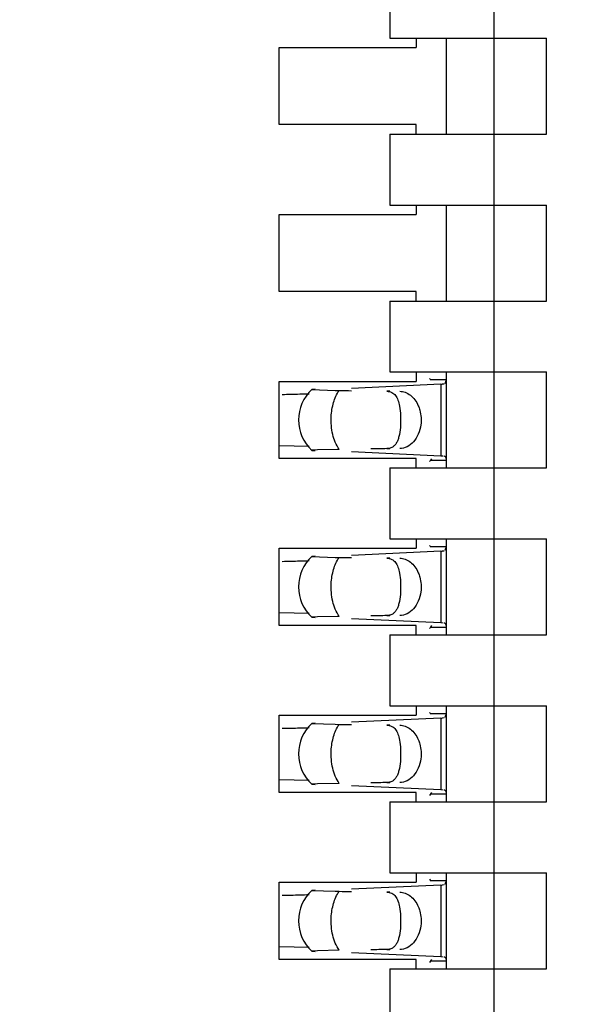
# Model space of a CAD drawing. Header units: inches. Extents: x 0 to 22, y 0 to 17.
# Tile 15 of 52: x 4.177 to 4.281, y 9.355 to 9.541. Entities that reach past the tile are written whole.
import ezdxf

# ---------------------------------------------------------------- set-up
doc = ezdxf.new("R2010")
doc.units = ezdxf.units.IN
doc.header["$LTSCALE"] = 1.21
doc.header["$MEASUREMENT"] = 0
doc.layers.get('0').update_dxf_attribs({"linetype": 'CONTINUOUS'})
doc.layers.add('DIMENSIONS', color=7, linetype='CONTINUOUS')
doc.styles.get("Standard").update_dxf_attribs({"font": 'txt', "width": 0.8})
doc.dimstyles.new('DIMSTYLE_1', dxfattribs={"dimtxt": 0.125, "dimasz": 0.18, "dimexe": 0.18, "dimexo": 0.0625, "dimgap": 0.09, "dimtad": 0, "dimtih": 1, "dimtoh": 1, "dimdec": 3, "dimzin": 4, "dimdsep": 46, "dimtxsty": 'STANDARD', "dimblk": '_FILLED', "dimblk1": '_FILLED', "dimblk2": '_FILLED', "dimcen": 0.09, "dimadec": 0, "dimazin": 0, "dimtp": 0.01, "dimtm": 0.01, "dimtfac": 1, "dimtdec": 3, "dimtofl": 0, "dimtmove": 0, "dimatfit": 3, "dimldrblk": '_FILLED', "dimfxl": 1, "dimtolj": 1, "dimtzin": 4, "dimarcsym": 0})

# ---------------------------------------------------------------- blocks, each defined once
blk = doc.blocks.new('*D4')
at = {"layer": 'DIMENSIONS', "color": 2, "linetype": 'CONTINUOUS'}
blk.add_line((4.453634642, 7.0576741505), (3.554734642, 7.0576741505), dxfattribs=at)
at = {"layer": 'DIMENSIONS', "color": 2, "linetype": 'CONTINUOUS', "insert": (3.492234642, 7.1201741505), "char_height": 0.125, "width": 1.525, "attachment_point": 3, "line_spacing_factor": 0.9}
blk.add_mtext('-4.822{\\Ftxt.shx;\\W1.000000;\\H0.125000; }[122.48]', dxfattribs=at)
blk = doc.blocks.new('_FILLED')
at = {"color": 0, "linetype": 'BYBLOCK'}
blk.add_solid([(0, 0), (-1, 0.1736111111), (-1, -0.1736111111)], dxfattribs=at)
blk = doc.blocks.new('*D5')
at = {"layer": 'DIMENSIONS', "color": 2, "linetype": 'CONTINUOUS'}
for p, q in [((4.0577810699, 6.9362306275), (3.9375, 6.75)), ((4.441734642, 6.9362306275), (4.0577810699, 6.9362306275)), ((3.9375, 6.75), (3.554734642, 6.75))]:
    blk.add_line(p, q, dxfattribs=at)
at = {"layer": 'DIMENSIONS', "color": 2, "linetype": 'CONTINUOUS', "insert": (3.492234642, 6.8125), "char_height": 0.125, "width": 1.525, "attachment_point": 3, "line_spacing_factor": 0.9}
blk.add_mtext('-4.943{\\Ftxt.shx;\\W1.000000;\\H0.125000; }[125.56]', dxfattribs=at)

msp = doc.modelspace()

# ---------------------------------------------------------------- linework, layer by layer
at = {"color": 7, "linetype": 'CONTINUOUS'}
for p, q in [((4.2667716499, 8.3053749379), (4.2667716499, 10.8770284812)), ((4.2470866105, 9.5506505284), (4.2470866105, 9.5372647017)), ((4.2470866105, 9.5372647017), (4.2766141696, 9.5372647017)), ((4.2520472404, 9.5372647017), (4.2520472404, 9.5354930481)), ((4.2577165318, 9.5372647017), (4.2577165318, 9.5191544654)), ((4.2766141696, 9.5191544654), (4.2766141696, 9.5372647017)), ((4.2262204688, 9.520926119), (4.2262204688, 9.5354930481)), ((4.2262204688, 9.5354930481), (4.2520472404, 9.5354930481)), ((4.2520472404, 9.520926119), (4.2262204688, 9.520926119)), ((4.2520472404, 9.5191544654), (4.2520472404, 9.520926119)), ((4.2470866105, 9.5191544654), (4.2470866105, 9.5057686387)), ((4.2470866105, 9.5191544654), (4.2766141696, 9.5191544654)), ((4.2470866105, 9.5057686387), (4.2766141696, 9.5057686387)), ((4.2520472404, 9.5057686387), (4.2520472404, 9.5039969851)), ((4.2577165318, 9.5057686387), (4.2577165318, 9.4876584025)), ((4.2766141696, 9.4876584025), (4.2766141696, 9.5057686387)), ((4.2262204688, 9.489430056), (4.2262204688, 9.5039969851)), ((4.2262204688, 9.5039969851), (4.2520472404, 9.5039969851)), ((4.2520472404, 9.489430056), (4.2262204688, 9.489430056)), ((4.2520472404, 9.4876584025), (4.2520472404, 9.489430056)), ((4.2470866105, 9.4876584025), (4.2470866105, 9.4742725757)), ((4.2470866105, 9.4876584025), (4.2766141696, 9.4876584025)), ((4.2470866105, 9.4742725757), (4.2766141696, 9.4742725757)), ((4.2520472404, 9.4742725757), (4.2520472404, 9.4725009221)), ((4.2577165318, 9.4742725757), (4.2577165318, 9.4561623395)), ((4.2766141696, 9.4561623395), (4.2766141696, 9.4742725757)), ((4.2262204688, 9.457933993), (4.2262204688, 9.4725009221)), ((4.2262204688, 9.4725009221), (4.2520472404, 9.4725009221)), ((4.2567496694, 9.4719600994), (4.2398665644, 9.4711756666)), ((4.2577165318, 9.4727791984), (4.2547713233, 9.4727791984)), ((4.2573293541, 9.4719921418), (4.2569714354, 9.4719695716)), ((4.2577165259, 9.4727693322), (4.2574714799, 9.4720613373)), ((4.2577155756, 9.4728414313), (4.257716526, 9.4727705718)), ((4.2329966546, 9.4710070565), (4.2323659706, 9.4709538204)), ((4.2323659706, 9.4709538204), (4.2367844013, 9.4707949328)), ((4.2367844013, 9.4707949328), (4.2375311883, 9.4707824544)), ((4.2262310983, 9.4604039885), (4.2318955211, 9.4602635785)), ((4.2323659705, 9.4594810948), (4.2329966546, 9.4594278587)), ((4.2334377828, 9.459560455), (4.2323777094, 9.4594922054)), ((4.2375311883, 9.4596524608), (4.2334377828, 9.459560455)), ((4.2398665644, 9.4592592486), (4.2567496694, 9.4584748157)), ((4.2567496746, 9.4584766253), (4.2571647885, 9.4584540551)), ((4.2520472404, 9.457933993), (4.2262204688, 9.457933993)), ((4.2520472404, 9.4561623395), (4.2520472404, 9.457933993)), ((4.2549872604, 9.4579085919), (4.2547713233, 9.4576557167)), ((4.2547713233, 9.4576557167), (4.2577165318, 9.4576557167)), ((4.2577016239, 9.4579014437), (4.2577165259, 9.457665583)), ((4.257716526, 9.4576643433), (4.2577155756, 9.4575934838)), ((4.2470866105, 9.4561623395), (4.2470866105, 9.4427765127)), ((4.2470866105, 9.4561623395), (4.2766141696, 9.4561623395)), ((4.2470866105, 9.4427765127), (4.2766141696, 9.4427765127)), ((4.2520472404, 9.4427765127), (4.2520472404, 9.4410048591)), ((4.2577165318, 9.4427765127), (4.2577165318, 9.4246662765)), ((4.2766141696, 9.4246662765), (4.2766141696, 9.4427765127)), ((4.2262204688, 9.42643793), (4.2262204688, 9.4410048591)), ((4.2262204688, 9.4410048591), (4.2520472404, 9.4410048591)), ((4.2567496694, 9.4404640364), (4.2398665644, 9.4396796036)), ((4.2577165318, 9.4412831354), (4.2547713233, 9.4412831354)), ((4.2573293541, 9.4404960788), (4.2569714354, 9.4404735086)), ((4.2577165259, 9.4412732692), (4.2574714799, 9.4405652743)), ((4.2577155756, 9.4413453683), (4.257716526, 9.4412745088)), ((4.2329966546, 9.4395109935), (4.2323659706, 9.4394577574)), ((4.2323659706, 9.4394577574), (4.2367844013, 9.4392988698)), ((4.2367844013, 9.4392988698), (4.2375311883, 9.4392863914)), ((4.2262310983, 9.4289079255), (4.2318955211, 9.4287675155)), ((4.2323659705, 9.4279850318), (4.2329966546, 9.4279317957)), ((4.2334377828, 9.428064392), (4.2323777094, 9.4279961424)), ((4.2375311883, 9.4281563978), (4.2334377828, 9.428064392)), ((4.2398665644, 9.4277631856), (4.2567496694, 9.4269787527)), ((4.2567496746, 9.4269805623), (4.2571647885, 9.4269579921)), ((4.2520472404, 9.42643793), (4.2262204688, 9.42643793)), ((4.2520472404, 9.4246662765), (4.2520472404, 9.42643793)), ((4.2549872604, 9.4264125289), (4.2547713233, 9.4261596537)), ((4.2547713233, 9.4261596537), (4.2577165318, 9.4261596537)), ((4.2577016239, 9.4264053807), (4.2577165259, 9.42616952)), ((4.257716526, 9.4261682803), (4.2577155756, 9.4260974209)), ((4.2470866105, 9.4246662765), (4.2470866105, 9.4112804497)), ((4.2470866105, 9.4246662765), (4.2766141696, 9.4246662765)), ((4.2470866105, 9.4112804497), (4.2766141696, 9.4112804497)), ((4.2520472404, 9.4112804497), (4.2520472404, 9.4095087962)), ((4.2577165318, 9.4112804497), (4.2577165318, 9.3931702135)), ((4.2766141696, 9.3931702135), (4.2766141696, 9.4112804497)), ((4.2262204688, 9.394941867), (4.2262204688, 9.4095087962)), ((4.2262204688, 9.4095087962), (4.2520472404, 9.4095087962)), ((4.2567496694, 9.4089679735), (4.2398665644, 9.4081835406)), ((4.2577165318, 9.4097870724), (4.2547713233, 9.4097870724)), ((4.2573293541, 9.4090000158), (4.2569714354, 9.4089774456)), ((4.2577165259, 9.4097772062), (4.2574714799, 9.4090692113)), ((4.2577155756, 9.4098493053), (4.257716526, 9.4097784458)), ((4.2329966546, 9.4080149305), (4.2323659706, 9.4079616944)), ((4.2323659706, 9.4079616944), (4.2367844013, 9.4078028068)), ((4.2367844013, 9.4078028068), (4.2375311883, 9.4077903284)), ((4.2262310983, 9.3974118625), (4.2318955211, 9.3972714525)), ((4.2323659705, 9.3964889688), (4.2329966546, 9.3964357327)), ((4.2334377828, 9.396568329), (4.2323777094, 9.3965000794)), ((4.2375311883, 9.3966603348), (4.2334377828, 9.396568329)), ((4.2398665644, 9.3962671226), (4.2567496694, 9.3954826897)), ((4.2567496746, 9.3954844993), (4.2571647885, 9.3954619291)), ((4.2520472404, 9.394941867), (4.2262204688, 9.394941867)), ((4.2520472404, 9.3931702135), (4.2520472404, 9.394941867)), ((4.2549872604, 9.3949164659), (4.2547713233, 9.3946635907)), ((4.2547713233, 9.3946635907), (4.2577165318, 9.3946635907)), ((4.2577016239, 9.3949093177), (4.2577165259, 9.394673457)), ((4.257716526, 9.3946722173), (4.2577155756, 9.3946013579)), ((4.2470866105, 9.3931702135), (4.2470866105, 9.3797843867)), ((4.2470866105, 9.3931702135), (4.2766141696, 9.3931702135)), ((4.2470866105, 9.3797843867), (4.2766141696, 9.3797843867)), ((4.2520472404, 9.3797843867), (4.2520472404, 9.3780127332)), ((4.2577165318, 9.3797843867), (4.2577165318, 9.3616741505)), ((4.2766141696, 9.3616741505), (4.2766141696, 9.3797843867)), ((4.2262204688, 9.363445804), (4.2262204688, 9.3780127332)), ((4.2262204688, 9.3780127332), (4.2520472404, 9.3780127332)), ((4.2567496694, 9.3774719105), (4.2398665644, 9.3766874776)), ((4.2577165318, 9.3782910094), (4.2547713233, 9.3782910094)), ((4.2573293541, 9.3775039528), (4.2569714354, 9.3774813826)), ((4.2577165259, 9.3782811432), (4.2574714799, 9.3775731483)), ((4.2577155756, 9.3783532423), (4.257716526, 9.3782823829)), ((4.2329966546, 9.3765188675), (4.2323659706, 9.3764656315)), ((4.2323659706, 9.3764656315), (4.2367844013, 9.3763067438)), ((4.2367844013, 9.3763067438), (4.2375311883, 9.3762942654)), ((4.2262310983, 9.3659157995), (4.2318955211, 9.3657753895)), ((4.2323659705, 9.3649929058), (4.2329966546, 9.3649396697)), ((4.2334377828, 9.365072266), (4.2323777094, 9.3650040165)), ((4.2375311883, 9.3651642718), (4.2334377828, 9.365072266)), ((4.2398665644, 9.3647710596), (4.2567496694, 9.3639866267)), ((4.2567496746, 9.3639884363), (4.2571647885, 9.3639658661)), ((4.2520472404, 9.363445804), (4.2262204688, 9.363445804)), ((4.2520472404, 9.3616741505), (4.2520472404, 9.363445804)), ((4.2549872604, 9.3634204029), (4.2547713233, 9.3631675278)), ((4.2547713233, 9.3631675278), (4.2577165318, 9.3631675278)), ((4.2577016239, 9.3634132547), (4.2577165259, 9.363177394)), ((4.257716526, 9.3631761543), (4.2577155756, 9.3631052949)), ((4.2470866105, 9.3616741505), (4.2470866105, 9.3482883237)), ((4.2470866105, 9.3616741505), (4.2766141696, 9.3616741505))]:
    msp.add_line(p, q, dxfattribs=at)
at = {"color": 9, "linetype": 'CONTINUOUS'}
for p, q in [((4.2567496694, 9.4719600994), (4.2567496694, 9.4584748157)), ((4.2470866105, 9.4706308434), (4.2465068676, 9.4706308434)), ((4.2465068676, 9.4598040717), (4.2470866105, 9.4598040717)), ((4.2567496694, 9.4404640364), (4.2567496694, 9.4269787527)), ((4.2470866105, 9.4391347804), (4.2465068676, 9.4391347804)), ((4.2465068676, 9.4283080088), (4.2470866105, 9.4283080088)), ((4.2567496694, 9.4089679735), (4.2567496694, 9.3954826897)), ((4.2470866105, 9.4076387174), (4.2465068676, 9.4076387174)), ((4.2465068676, 9.3968119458), (4.2470866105, 9.3968119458)), ((4.2567496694, 9.3774719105), (4.2567496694, 9.3639866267)), ((4.2470866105, 9.3761426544), (4.2465068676, 9.3761426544)), ((4.2465068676, 9.3653158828), (4.2470866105, 9.3653158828))]:
    msp.add_line(p, q, dxfattribs=at)
at = {"color": 7, "linetype": 'CONTINUOUS'}
for centre, radius, start, end in [((4.255193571, 9.5047376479), 0.0328162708, 272.7179069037, 273.1055942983), ((4.2163025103, 9.997966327), 0.5280282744, 271.1421004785, 271.497255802), ((4.2377598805, 9.4652174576), 0.0078740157, 133.2376953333, 226.7623047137), ((4.2239819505, 9.707879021), 0.2378393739, 271.4738626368, 271.9067402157), ((4.255193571, 9.4732415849), 0.0328162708, 272.7179069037, 273.1055942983), ((4.2163025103, 9.9664702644), 0.5280282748, 271.1421004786, 271.4972558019), ((4.2377598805, 9.4337213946), 0.0078740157, 133.2376953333, 226.7623047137), ((4.2239819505, 9.676382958), 0.2378393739, 271.4738626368, 271.9067402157), ((4.255193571, 9.4417455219), 0.0328162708, 272.7179069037, 273.1055942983), ((4.2163025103, 9.934974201), 0.5280282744, 271.1421004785, 271.497255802), ((4.2377598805, 9.4022253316), 0.0078740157, 133.2376953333, 226.7623047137), ((4.2239819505, 9.6448868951), 0.237839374, 271.4738626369, 271.9067402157), ((4.255193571, 9.4102494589), 0.0328162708, 272.7179069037, 273.1055942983), ((4.2163025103, 9.903478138), 0.5280282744, 271.1421004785, 271.497255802), ((4.2377598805, 9.3707292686), 0.0078740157, 133.2376953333, 226.7623047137), ((4.2239819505, 9.6133908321), 0.2378393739, 271.4738626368, 271.9067402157)]:
    msp.add_arc(centre, radius, start, end, dxfattribs=at)
for centre, major_axis, ratio, start_param, end_param in [((4.255909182, 9.4838004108), (-0, 0.0118110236), 0.2679491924, -3.5686741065, -3.5093685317), ((4.5741666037, 9.4652174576), (0.4711895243, -0.0078735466), 0.0001824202, -2.366612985, -2.3595019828), ((4.5741666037, 9.4652174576), (0.4711895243, 0.0078735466), 0.0001824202, 2.3397535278, 2.3486684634), ((4.255909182, 9.4466345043), (0, 0.0118110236), 0.2679491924, 0.3677758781, 0.4270810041), ((4.255909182, 9.4523043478), (-0, 0.0118110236), 0.2679491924, -3.5686741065, -3.5093685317), ((4.5741666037, 9.4337213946), (0.4711895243, -0.0078735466), 0.0001824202, -2.366612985, -2.3595019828), ((4.5741666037, 9.4337213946), (0.4711895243, 0.0078735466), 0.0001824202, 2.3397535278, 2.3486684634), ((4.255909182, 9.4151384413), (0, 0.0118110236), 0.2679491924, 0.3677758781, 0.4270810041), ((4.255909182, 9.4208082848), (-0, 0.0118110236), 0.2679491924, -3.5686741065, -3.5093685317), ((4.5741666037, 9.4022253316), (0.4711895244, -0.0078735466), 0.0001824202, -2.366612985, -2.3595019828), ((4.5741666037, 9.4022253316), (0.4711895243, 0.0078735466), 0.0001824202, 2.3397535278, 2.3486684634), ((4.255909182, 9.3836423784), (-0, 0.0118110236), 0.2679491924, 0.3677758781, 0.4270810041), ((4.255909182, 9.3893122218), (-0, 0.0118110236), 0.2679491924, -3.5686741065, -3.5093685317), ((4.5741666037, 9.3707292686), (0.4711895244, -0.0078735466), 0.0001824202, -2.366612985, -2.3595019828), ((4.5741666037, 9.3707292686), (0.4711895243, 0.0078735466), 0.0001824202, 2.3397535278, 2.3486684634), ((4.255909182, 9.3521463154), (-0, 0.0118110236), 0.2679491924, 0.3677758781, 0.4270810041)]:
    msp.add_ellipse(centre, major_axis=major_axis, ratio=ratio, start_param=start_param, end_param=end_param, dxfattribs=at)
at = {"color": 9, "linetype": 'CONTINUOUS'}
for points, knots in [([(4.2360418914, 9.4658348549), (4.2360883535, 9.4667389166), (4.2363712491, 9.4684694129), (4.2370766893, 9.4700861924), (4.2375311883, 9.4707824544)], [0, 0, 0, 0, 0.5212411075, 1, 1, 1, 1]), ([(4.2375311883, 9.4596524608), (4.2369700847, 9.4605120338), (4.2361673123, 9.4625522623), (4.2359844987, 9.4647181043), (4.2360418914, 9.4658348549)], [0, 0, 0, 0, 0.4786163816, 1, 1, 1, 1]), ([(4.2360418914, 9.4343387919), (4.2360883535, 9.4352428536), (4.2363712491, 9.4369733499), (4.2370766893, 9.4385901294), (4.2375311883, 9.4392863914)], [0, 0, 0, 0, 0.5212411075, 1, 1, 1, 1]), ([(4.2375311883, 9.4281563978), (4.2369700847, 9.4290159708), (4.2361673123, 9.4310561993), (4.2359844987, 9.4332220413), (4.2360418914, 9.4343387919)], [0, 0, 0, 0, 0.4786163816, 1, 1, 1, 1]), ([(4.2360418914, 9.4028427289), (4.2360883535, 9.4037467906), (4.2363712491, 9.4054772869), (4.2370766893, 9.4070940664), (4.2375311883, 9.4077903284)], [0, 0, 0, 0, 0.5212411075, 1, 1, 1, 1]), ([(4.2375311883, 9.3966603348), (4.2369700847, 9.3975199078), (4.2361673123, 9.3995601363), (4.2359844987, 9.4017259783), (4.2360418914, 9.4028427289)], [0, 0, 0, 0, 0.4786163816, 1, 1, 1, 1]), ([(4.2360418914, 9.3713466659), (4.2360883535, 9.3722507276), (4.2363712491, 9.3739812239), (4.2370766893, 9.3755980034), (4.2375311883, 9.3762942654)], [0, 0, 0, 0, 0.5212411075, 1, 1, 1, 1]), ([(4.2375311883, 9.3651642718), (4.2369700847, 9.3660238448), (4.2361673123, 9.3680640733), (4.2359844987, 9.3702299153), (4.2360418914, 9.3713466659)], [0, 0, 0, 0, 0.4786163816, 1, 1, 1, 1])]:
    msp.add_open_spline(points, degree=3, knots=knots, dxfattribs=at)
at = {"color": 7, "linetype": 'CONTINUOUS'}
for points, knots in [([(4.2465068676, 9.4706308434), (4.2468395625, 9.4706252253), (4.2473355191, 9.4705308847), (4.2478665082, 9.4701765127), (4.24817979, 9.4698378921), (4.248433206, 9.4694282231), (4.2487196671, 9.4687655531), (4.2488547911, 9.4682160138), (4.2489267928, 9.4678319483)], [0, 0, 0, 0, 0.246021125, 0.3565709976, 0.4674902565, 0.584442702, 0.7110848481, 1, 1, 1, 1]), ([(4.2489568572, 9.4706308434), (4.2493132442, 9.4706248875), (4.2500461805, 9.4704827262), (4.2510407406, 9.4699097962), (4.2518803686, 9.4690284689), (4.2522924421, 9.4682982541), (4.2524629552, 9.4679042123)], [0, 0, 0, 0, 0.2285254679, 0.4679518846, 0.7247253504, 1, 1, 1, 1]), ([(4.2489267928, 9.4678319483), (4.2490345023, 9.467257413), (4.2491562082, 9.4660469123), (4.2491521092, 9.4648323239), (4.2491149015, 9.4642054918)], [0, 0, 0, 0, 0.4821064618, 1, 1, 1, 1]), ([(4.2524629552, 9.4679042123), (4.2525821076, 9.4676288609), (4.2529852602, 9.4664695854), (4.2530633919, 9.465202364), (4.2529420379, 9.4642852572)], [0, 0, 0, 0, 0.2448939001, 1, 1, 1, 1]), ([(4.2491149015, 9.4642054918), (4.2490800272, 9.4636179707), (4.2489879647, 9.4627752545), (4.24872978, 9.4617336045), (4.2484827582, 9.4610890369), (4.2481570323, 9.4605497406), (4.2477223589, 9.4601289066), (4.2471561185, 9.4598619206), (4.2467307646, 9.4598078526), (4.2465068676, 9.4598040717)], [0, 0, 0, 0, 0.3111597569, 0.4460927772, 0.566488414, 0.6748242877, 0.776716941, 0.8816123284, 1, 1, 1, 1]), ([(4.2529420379, 9.4642852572), (4.2528625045, 9.4636842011), (4.2525577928, 9.4625355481), (4.2516674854, 9.4610735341), (4.2504305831, 9.4600701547), (4.2494334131, 9.4598120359), (4.2489568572, 9.4598040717)], [0, 0, 0, 0, 0.28045492, 0.5418465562, 0.779528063, 1, 1, 1, 1]), ([(4.2573293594, 9.4584445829), (4.2573794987, 9.4584290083), (4.257476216, 9.4583822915), (4.2576375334, 9.4582099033), (4.2576846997, 9.4580268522), (4.2577016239, 9.4579014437)], [0, 0, 0, 0, 0.2267990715, 0.4533532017, 1, 1, 1, 1]), ([(4.2465068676, 9.4391347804), (4.2468395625, 9.4391291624), (4.2473355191, 9.4390348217), (4.2478665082, 9.4386804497), (4.24817979, 9.4383418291), (4.248433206, 9.4379321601), (4.2487196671, 9.4372694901), (4.2488547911, 9.4367199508), (4.2489267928, 9.4363358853)], [0, 0, 0, 0, 0.246021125, 0.3565709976, 0.4674902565, 0.584442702, 0.7110848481, 1, 1, 1, 1]), ([(4.2489568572, 9.4391347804), (4.2493132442, 9.4391288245), (4.2500461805, 9.4389866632), (4.2510407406, 9.4384137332), (4.2518803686, 9.4375324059), (4.2522924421, 9.4368021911), (4.2524629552, 9.4364081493)], [0, 0, 0, 0, 0.2285254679, 0.4679518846, 0.7247253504, 1, 1, 1, 1]), ([(4.2489267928, 9.4363358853), (4.2490345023, 9.43576135), (4.2491562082, 9.4345508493), (4.2491521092, 9.4333362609), (4.2491149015, 9.4327094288)], [0, 0, 0, 0, 0.4821064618, 1, 1, 1, 1]), ([(4.2524629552, 9.4364081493), (4.2525821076, 9.4361327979), (4.2529852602, 9.4349735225), (4.2530633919, 9.433706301), (4.2529420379, 9.4327891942)], [0, 0, 0, 0, 0.2448939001, 1, 1, 1, 1]), ([(4.2491149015, 9.4327094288), (4.2490800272, 9.4321219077), (4.2489879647, 9.4312791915), (4.24872978, 9.4302375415), (4.2484827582, 9.4295929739), (4.2481570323, 9.4290536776), (4.2477223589, 9.4286328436), (4.2471561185, 9.4283658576), (4.2467307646, 9.4283117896), (4.2465068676, 9.4283080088)], [0, 0, 0, 0, 0.3111597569, 0.4460927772, 0.566488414, 0.6748242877, 0.776716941, 0.8816123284, 1, 1, 1, 1]), ([(4.2529420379, 9.4327891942), (4.2528625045, 9.4321881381), (4.2525577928, 9.4310394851), (4.2516674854, 9.4295774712), (4.2504305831, 9.4285740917), (4.2494334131, 9.4283159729), (4.2489568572, 9.4283080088)], [0, 0, 0, 0, 0.28045492, 0.5418465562, 0.779528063, 1, 1, 1, 1]), ([(4.2573293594, 9.4269485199), (4.2573794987, 9.4269329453), (4.257476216, 9.4268862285), (4.2576375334, 9.4267138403), (4.2576846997, 9.4265307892), (4.2577016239, 9.4264053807)], [0, 0, 0, 0, 0.2267990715, 0.4533532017, 1, 1, 1, 1]), ([(4.2465068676, 9.4076387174), (4.2468395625, 9.4076330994), (4.2473355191, 9.4075387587), (4.2478665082, 9.4071843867), (4.24817979, 9.4068457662), (4.248433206, 9.4064360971), (4.2487196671, 9.4057734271), (4.2488547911, 9.4052238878), (4.2489267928, 9.4048398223)], [0, 0, 0, 0, 0.246021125, 0.3565709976, 0.4674902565, 0.584442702, 0.7110848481, 1, 1, 1, 1]), ([(4.2489568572, 9.4076387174), (4.2493132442, 9.4076327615), (4.2500461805, 9.4074906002), (4.2510407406, 9.4069176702), (4.2518803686, 9.4060363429), (4.2522924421, 9.4053061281), (4.2524629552, 9.4049120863)], [0, 0, 0, 0, 0.2285254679, 0.4679518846, 0.7247253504, 1, 1, 1, 1]), ([(4.2489267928, 9.4048398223), (4.2490345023, 9.404265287), (4.2491562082, 9.4030547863), (4.2491521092, 9.401840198), (4.2491149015, 9.4012133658)], [0, 0, 0, 0, 0.4821064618, 1, 1, 1, 1]), ([(4.2524629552, 9.4049120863), (4.2525821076, 9.4046367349), (4.2529852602, 9.4034774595), (4.2530633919, 9.402210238), (4.2529420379, 9.4012931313)], [0, 0, 0, 0, 0.2448939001, 1, 1, 1, 1]), ([(4.2491149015, 9.4012133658), (4.2490800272, 9.4006258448), (4.2489879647, 9.3997831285), (4.24872978, 9.3987414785), (4.2484827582, 9.3980969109), (4.2481570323, 9.3975576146), (4.2477223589, 9.3971367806), (4.2471561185, 9.3968697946), (4.2467307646, 9.3968157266), (4.2465068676, 9.3968119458)], [0, 0, 0, 0, 0.3111597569, 0.4460927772, 0.566488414, 0.6748242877, 0.776716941, 0.8816123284, 1, 1, 1, 1]), ([(4.2529420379, 9.4012931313), (4.2528625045, 9.4006920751), (4.2525577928, 9.3995434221), (4.2516674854, 9.3980814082), (4.2504305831, 9.3970780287), (4.2494334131, 9.3968199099), (4.2489568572, 9.3968119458)], [0, 0, 0, 0, 0.28045492, 0.5418465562, 0.779528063, 1, 1, 1, 1]), ([(4.2573293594, 9.3954524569), (4.2573794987, 9.3954368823), (4.257476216, 9.3953901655), (4.2576375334, 9.3952177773), (4.2576846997, 9.3950347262), (4.2577016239, 9.3949093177)], [0, 0, 0, 0, 0.2267990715, 0.4533532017, 1, 1, 1, 1]), ([(4.2465068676, 9.3761426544), (4.2468395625, 9.3761370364), (4.2473355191, 9.3760426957), (4.2478665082, 9.3756883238), (4.24817979, 9.3753497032), (4.248433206, 9.3749400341), (4.2487196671, 9.3742773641), (4.2488547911, 9.3737278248), (4.2489267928, 9.3733437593)], [0, 0, 0, 0, 0.246021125, 0.3565709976, 0.4674902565, 0.584442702, 0.7110848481, 1, 1, 1, 1]), ([(4.2489568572, 9.3761426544), (4.2493132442, 9.3761366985), (4.2500461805, 9.3759945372), (4.2510407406, 9.3754216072), (4.2518803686, 9.3745402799), (4.2522924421, 9.3738100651), (4.2524629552, 9.3734160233)], [0, 0, 0, 0, 0.2285254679, 0.4679518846, 0.7247253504, 1, 1, 1, 1]), ([(4.2489267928, 9.3733437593), (4.2490345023, 9.372769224), (4.2491562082, 9.3715587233), (4.2491521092, 9.370344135), (4.2491149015, 9.3697173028)], [0, 0, 0, 0, 0.4821064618, 1, 1, 1, 1]), ([(4.2524629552, 9.3734160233), (4.2525821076, 9.3731406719), (4.2529852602, 9.3719813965), (4.2530633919, 9.370714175), (4.2529420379, 9.3697970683)], [0, 0, 0, 0, 0.2448939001, 1, 1, 1, 1]), ([(4.2491149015, 9.3697173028), (4.2490800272, 9.3691297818), (4.2489879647, 9.3682870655), (4.24872978, 9.3672454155), (4.2484827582, 9.3666008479), (4.2481570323, 9.3660615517), (4.2477223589, 9.3656407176), (4.2471561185, 9.3653737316), (4.2467307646, 9.3653196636), (4.2465068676, 9.3653158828)], [0, 0, 0, 0, 0.3111597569, 0.4460927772, 0.566488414, 0.6748242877, 0.776716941, 0.8816123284, 1, 1, 1, 1]), ([(4.2529420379, 9.3697970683), (4.2528625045, 9.3691960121), (4.2525577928, 9.3680473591), (4.2516674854, 9.3665853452), (4.2504305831, 9.3655819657), (4.2494334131, 9.3653238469), (4.2489568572, 9.3653158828)], [0, 0, 0, 0, 0.28045492, 0.5418465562, 0.779528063, 1, 1, 1, 1]), ([(4.2573293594, 9.363956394), (4.2573794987, 9.3639408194), (4.257476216, 9.3638941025), (4.2576375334, 9.3637217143), (4.2576846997, 9.3635386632), (4.2577016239, 9.3634132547)], [0, 0, 0, 0, 0.2267990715, 0.4533532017, 1, 1, 1, 1])]:
    msp.add_open_spline(points, degree=3, knots=knots, dxfattribs=at)

# ---------------------------------------------------------------- dimensions: what is measured, and where the dimension line sits
at = {"layer": 'DIMENSIONS', "color": 2, "linetype": 'CONTINUOUS'}
for feature_location, offset, origin, picture, middle in [((4.453634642, 7.0576741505), (-0.8988999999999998, 0), (4.516134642, 11.8796741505), '*D4', (2.479734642, 7.0576741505)), ((4.441734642, 6.9362306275), (-0.887, -0.18623062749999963), (4.504234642, 11.8796741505), '*D5', (2.479734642, 6.75))]:
    dim = msp.add_ordinate_dim(feature_location=feature_location, offset=offset, dtype=0, origin=origin, text='-<>', dimstyle='DIMSTYLE_1', dxfattribs=at)
    dim.commit()
    dim.dimension.update_dxf_attribs({"geometry": picture, "text_midpoint": middle})

doc.saveas('drawing.dxf')
